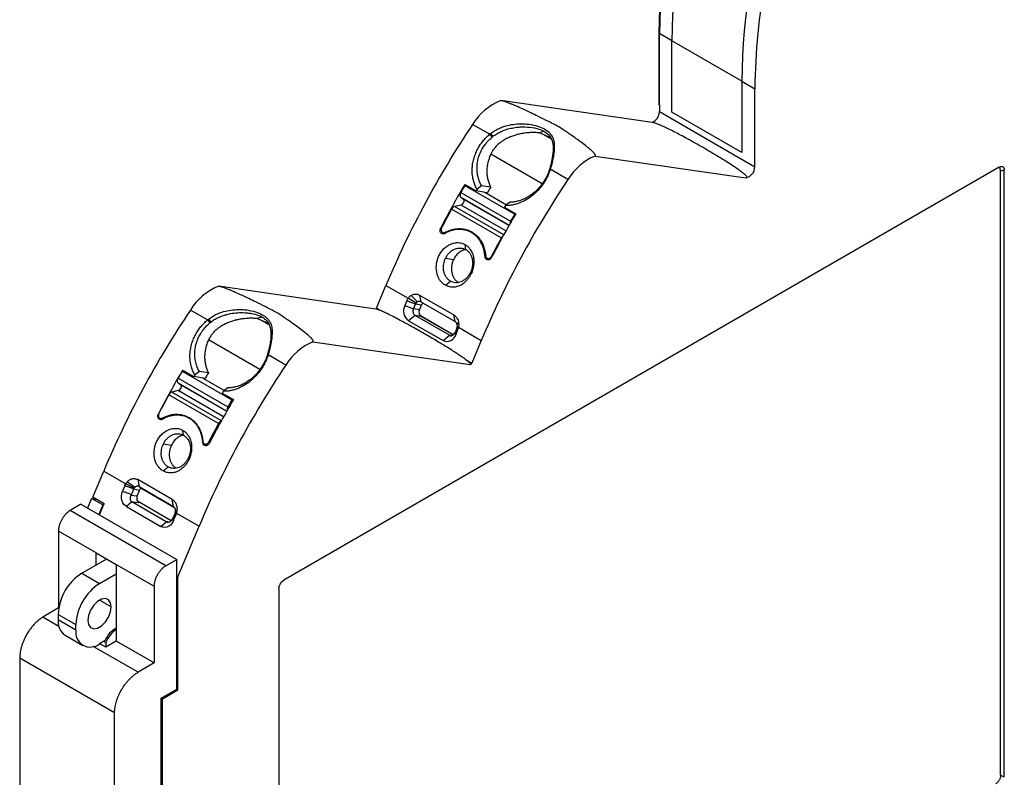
# Model space of a CAD drawing. Header units: millimetres. Extents: x 13 to 546, y 13 to 419.
# Tile 11 of 13: x 434 to 493, y 296 to 342. Entities that reach past the tile are written whole.
import ezdxf

# ---------------------------------------------------------------- set-up
doc = ezdxf.new("R2010")
doc.units = ezdxf.units.MM
doc.header["$LTSCALE"] = 2

msp = doc.modelspace()

# ---------------------------------------------------------------- linework, layer by layer
for p, q in [((472.298, 340.848), (472.263, 340.868)), ((472.263, 340.868), (472.263, 336.618)), ((473.041, 340.419), (472.298, 340.848)), ((472.298, 336.597), (472.298, 340.848)), ((477.213, 338.011), (473.041, 340.419)), ((473.041, 336.169), (473.041, 340.419)), ((477.213, 338.011), (477.99, 337.562)), ((477.213, 338.011), (477.213, 333.76)), ((477.99, 332.906), (477.99, 337.562)), ((471.873, 335.547), (462.827, 336.853)), ((472.298, 336.597), (472.263, 336.618)), ((472.298, 336.597), (472.298, 336.192)), ((472.298, 336.192), (477.99, 332.906)), ((477.213, 333.76), (473.041, 336.169)), ((462.094, 334.886), (461.148, 335.432)), ((462.168, 334.843), (462.094, 334.886)), ((462.226, 334.891), (462.373, 334.72)), ((465.813, 334.632), (465.361, 334.832)), ((465.862, 334.543), (465.361, 334.832)), ((465.302, 331.888), (462.235, 333.658)), ((468.458, 333.545), (477.449, 332.248)), ((492.584, 332.878), (449.891, 308.232)), ((465.726, 332.706), (465.786, 332.754)), ((465.747, 332.772), (465.807, 332.825)), ((466.841, 332.146), (465.786, 332.754)), ((492.886, 332.703), (492.663, 332.644)), ((492.663, 296.597), (492.663, 332.644)), ((492.886, 296.468), (492.886, 332.703)), ((460.684, 331.852), (461.356, 331.464)), ((460.695, 331.787), (463.665, 330.072)), ((460.835, 331.765), (460.695, 331.787)), ((462.03, 331.357), (461.356, 331.464)), ((461.687, 331.768), (461.415, 331.565)), ((460.446, 331.082), (460.609, 330.971)), ((460.446, 331.082), (463.331, 329.416)), ((460.451, 331.367), (463.421, 329.652)), ((460.609, 330.971), (463.324, 329.403)), ((461.888, 331.379), (463.179, 330.635)), ((462.864, 328.662), (459.894, 330.377)), ((460.462, 330.62), (460.077, 330.538)), ((463.01, 328.845), (460.077, 330.538)), ((463.138, 329.075), (460.462, 330.62)), ((463.053, 330.484), (463.724, 330.096)), ((463.385, 330.788), (463.112, 330.585)), ((463.665, 330.072), (463.706, 330.066)), ((460.917, 329.095), (460.592, 329.146)), ((459.395, 328.966), (459.538, 328.943)), ((459.603, 328.971), (459.511, 328.985)), ((460.748, 327.961), (460.705, 328.256)), ((459.537, 327.448), (460.016, 327.372)), ((461.893, 327.531), (461.95, 327.522)), ((462.056, 327.43), (462.217, 327.404)), ((462.313, 327.546), (462.271, 327.553)), ((455.372, 324.415), (445.984, 325.77)), ((455.414, 324.474), (455.978, 325.822)), ((455.978, 325.822), (457.304, 325.056)), ((459.524, 325.833), (459.829, 326.074)), ((457.775, 324.765), (457.304, 325.056)), ((457.853, 324.839), (457.488, 325.23)), ((457.979, 325.247), (460.029, 324.063)), ((457.979, 325.247), (458.063, 324.847)), ((455.414, 324.474), (455.755, 324.277)), ((457.216, 324.898), (457.105, 324.634)), ((457.105, 324.634), (457.627, 324.433)), ((457.737, 324.697), (457.216, 324.898)), ((457.981, 324.368), (457.623, 324.424)), ((457.627, 324.433), (457.737, 324.697)), ((458.095, 324.64), (457.737, 324.697)), ((457.981, 324.368), (458.095, 324.64)), ((458.063, 324.847), (460.114, 323.663)), ((445.325, 323.76), (444.306, 324.349)), ((445.384, 323.808), (445.531, 323.637)), ((457.715, 324.03), (457.334, 323.713)), ((459.766, 322.847), (457.715, 324.03)), ((458.079, 323.973), (457.715, 324.03)), ((459.997, 322.871), (458.041, 324)), ((459.992, 322.868), (458.079, 323.973)), ((460.114, 323.663), (460.029, 324.063)), ((445.325, 323.76), (445.476, 323.592)), ((448.963, 323.552), (448.519, 323.749)), ((449.015, 323.462), (448.519, 323.749)), ((457.334, 323.713), (459.385, 322.529)), ((460.212, 323.268), (460.102, 323.005)), ((460.256, 323.142), (460.212, 323.268)), ((460.309, 323.322), (460.234, 323.345)), ((460.237, 323.463), (460.315, 323.599)), ((460.309, 323.322), (461.67, 322.536)), ((459.385, 322.529), (459.766, 322.847)), ((459.891, 322.827), (459.766, 322.847)), ((460.102, 323.005), (460.146, 322.879)), ((460.146, 322.879), (460.256, 323.142)), ((448.46, 320.805), (445.393, 322.575)), ((451.615, 322.462), (461.009, 321.107)), ((461.67, 322.536), (461.106, 321.188)), ((448.883, 321.623), (448.943, 321.671)), ((448.904, 321.689), (448.965, 321.742)), ((449.998, 321.063), (448.943, 321.671)), ((460.73, 321.406), (461.106, 321.188)), ((443.576, 320.289), (446.546, 318.574)), ((443.82, 320.709), (446.79, 318.994)), ((443.992, 320.682), (443.82, 320.709)), ((443.841, 320.769), (444.513, 320.381)), ((445.188, 320.274), (444.513, 320.381)), ((444.845, 320.684), (444.573, 320.482)), ((445.046, 320.296), (446.336, 319.552)), ((443.571, 320.004), (443.734, 319.893)), ((443.571, 320.004), (446.483, 318.323)), ((443.734, 319.893), (446.475, 318.31)), ((446.542, 319.705), (446.27, 319.502)), ((445.989, 317.584), (443.019, 319.299)), ((443.587, 319.542), (443.202, 319.46)), ((446.162, 317.751), (443.202, 319.46)), ((446.29, 317.982), (443.587, 319.542)), ((446.21, 319.401), (446.882, 319.013)), ((446.79, 318.994), (446.864, 318.983)), ((444.042, 318.017), (443.749, 318.063)), ((442.52, 317.888), (442.695, 317.86)), ((442.76, 317.888), (442.636, 317.908)), ((443.905, 316.878), (443.863, 317.173)), ((442.694, 316.365), (443.173, 316.289)), ((445.181, 316.352), (445.374, 316.321)), ((445.47, 316.463), (445.396, 316.475)), ((442.681, 314.75), (442.986, 314.991)), ((438.485, 313.185), (439.136, 314.739)), ((439.136, 314.739), (440.45, 313.98)), ((440.394, 313.866), (440.261, 313.546)), ((440.92, 313.676), (440.394, 313.866)), ((440.946, 313.723), (440.45, 313.98)), ((440.983, 313.769), (440.533, 314.096)), ((443.217, 313.05), (441.166, 314.234)), ((441.166, 314.234), (441.243, 313.818)), ((441.243, 313.818), (443.294, 312.634)), ((440.758, 313.299), (441.13, 313.266)), ((440.917, 313.668), (440.785, 313.353)), ((440.917, 313.668), (440.92, 313.676)), ((441.265, 313.587), (440.917, 313.668)), ((441.13, 313.266), (441.265, 313.587)), ((441.373, 313.722), (443.356, 312.577)), ((437.764, 312.764), (437.133, 312.392)), ((437.764, 312.764), (443.492, 309.458)), ((438.412, 313.115), (438.168, 312.531)), ((439.084, 312.727), (438.412, 313.115)), ((438.412, 313.115), (438.681, 313.072)), ((439.157, 312.797), (438.485, 313.185)), ((439.084, 312.727), (438.84, 312.143)), ((438.875, 312.123), (439.119, 312.707)), ((439.119, 312.707), (439.084, 312.727)), ((439.157, 312.797), (439.119, 312.707)), ((440.818, 312.907), (440.49, 312.625)), ((442.869, 311.723), (440.818, 312.907)), ((440.818, 312.907), (441.228, 312.87)), ((443.163, 311.783), (441.158, 312.941)), ((443.294, 312.634), (443.217, 313.05)), ((442.85, 309.092), (437.133, 312.392)), ((440.49, 312.625), (442.54, 311.441)), ((443.392, 312.239), (443.26, 311.924)), ((443.309, 311.81), (443.435, 312.111)), ((443.395, 312.247), (443.392, 312.239)), ((443.435, 312.111), (443.395, 312.247)), ((443.411, 312.3), (443.478, 312.232)), ((443.42, 312.363), (443.506, 312.38)), ((443.478, 312.232), (444.828, 311.453)), ((442.54, 311.441), (442.869, 311.723)), ((442.968, 311.714), (442.869, 311.723)), ((443.26, 311.924), (443.309, 311.81)), ((438.683, 309.864), (436.432, 311.164)), ((436.432, 311.164), (436.432, 306.591)), ((443.565, 308.436), (444.828, 311.453)), ((438.683, 309.864), (439.885, 309.17)), ((438.683, 309.138), (438.683, 309.864)), ((437.827, 308.644), (439.312, 309.501)), ((439.885, 309.17), (442.136, 307.871)), ((439.885, 309.17), (439.885, 305.291)), ((442.85, 309.092), (443.492, 309.458)), ((443.492, 301.725), (443.492, 309.458)), ((437.827, 308.644), (438.887, 308.031)), ((438.887, 308.031), (439.885, 308.608)), ((443.565, 308.436), (443.492, 308.478)), ((443.554, 308.386), (443.492, 308.422)), ((443.554, 301.689), (443.554, 308.386)), ((442.136, 307.871), (442.136, 303.298)), ((449.589, 307.709), (449.589, 271.474)), ((439.585, 306.638), (438.892, 307.038)), ((436.432, 306.591), (435.497, 306.022)), ((436.412, 306.194), (437.473, 305.582)), ((436.412, 306.194), (436.412, 305.868)), ((436.432, 306.591), (436.448, 306.581)), ((436.463, 305.464), (435.497, 306.022)), ((437.473, 305.255), (436.412, 305.868)), ((437.473, 305.255), (437.473, 305.582)), ((439.885, 305.291), (439.885, 304.597)), ((436.827, 304.952), (437.887, 304.34)), ((439.216, 304.628), (438.887, 304.439)), ((439.267, 304.228), (438.894, 304.443)), ((439.142, 304.586), (439.267, 304.514)), ((439.885, 304.597), (439.267, 304.228)), ((439.267, 304.514), (439.267, 304.228)), ((442.136, 303.298), (439.885, 304.597)), ((441.184, 302.739), (438.513, 304.281)), ((439.783, 300.311), (434.119, 303.58)), ((434.119, 303.58), (434.119, 268.334)), ((442.136, 303.298), (441.184, 302.739)), ((442.564, 301.199), (443.492, 301.725)), ((442.635, 301.158), (443.554, 301.689)), ((443.554, 301.689), (443.492, 301.725)), ((442.564, 267.286), (442.564, 301.199)), ((442.635, 301.158), (442.564, 301.199)), ((442.635, 267.164), (442.635, 301.158)), ((439.783, 265.065), (439.783, 300.311)), ((492.886, 296.468), (492.663, 296.597))]:
    msp.add_line(p, q)
at = {"flags": 128}
for points in [[(462.168, 334.843), (462.243, 334.759), (462.318, 334.675)], [(460.451, 331.367), (460.43, 331.324), (460.414, 331.281), (460.403, 331.238), (460.4, 331.197), (460.402, 331.16), (460.411, 331.128), (460.426, 331.101), (460.446, 331.082)], [(460.462, 330.62), (460.508, 330.639), (460.553, 330.675), (460.593, 330.724), (460.624, 330.781), (460.642, 330.841), (460.646, 330.896), (460.634, 330.941), (460.609, 330.971)], [(443.576, 320.289), (443.555, 320.247), (443.539, 320.203), (443.528, 320.16), (443.525, 320.119), (443.527, 320.082), (443.536, 320.05), (443.551, 320.023), (443.571, 320.004)], [(443.587, 319.542), (443.633, 319.561), (443.678, 319.597), (443.718, 319.646), (443.749, 319.703), (443.767, 319.763), (443.771, 319.818), (443.759, 319.863), (443.734, 319.893)], [(439.585, 306.638), (439.543, 306.889), (439.422, 307.062), (439.236, 307.135), (439.009, 307.099), (438.766, 306.959), (438.538, 306.732), (438.353, 306.444), (438.231, 306.132), (438.189, 305.832)], [(438.189, 305.832), (438.231, 305.581), (438.353, 305.408), (438.538, 305.336), (438.766, 305.371), (439.009, 305.511), (439.236, 305.738), (439.422, 306.026), (439.543, 306.338), (439.585, 306.638)]]:
    msp.add_lwpolyline(points, dxfattribs=at)
for centre, radius, start, end in [((511.836, 340.327), 39.576, 161.80348, 179.21691), ((511.871, 340.307), 39.576, 161.80348, 179.2169), ((512.613, 339.878), 39.576, 161.80348, 179.2169), ((518.324, 336.93), 40.339, 160.41313, 179.10297), ((516.785, 337.47), 39.576, 161.80348, 179.2169), ((464.139, 333.601), 3.507, 111.9776, 148.52857), ((471.562, 336.215), 0.737, 295.02006, 358.2614), ((508.26, 303.889), 56.696, 146.196, 157.24089), ((469.881, 330.268), 3.573, 113.46789, 148.29492), ((477.342, 332.888), 0.649, 279.54331, 1.65499), ((513.952, 300.603), 56.696, 146.196, 157.24089), ((509.893, 302.941), 57.073, 149.56573, 152.5619), ((509.991, 302.868), 57.153, 149.60239, 150.08918), ((510.57, 302.551), 57.079, 149.44901, 149.56679), ((509.529, 303.152), 55.241, 148.8956, 149.29767), ((509.832, 302.955), 56.971, 151.22814, 152.49303), ((460.175, 330.243), 0.311, 108.34088, 154.52765), ((512.321, 301.54), 57.141, 149.44934, 149.56675), ((512.933, 301.186), 57.073, 149.56572, 152.56191), ((512.961, 301.153), 57.153, 149.60239, 150.08918), ((463.733, 329.465), 0.364, 149.04426, 177.11077), ((512.802, 301.241), 56.971, 151.22814, 152.49303), ((463.191, 328.491), 0.369, 124.32849, 152.32254), ((447.297, 322.518), 3.507, 111.9776, 148.52857), ((457.949, 324.593), 0.794, 144.27248, 157.41618), ((455.262, 324.537), 0.165, 312.08413, 337.54197), ((457.772, 324.311), 0.741, 154.09722, 233.82197), ((458.051, 324.566), 0.34, 144.27253, 157.41609), ((458.383, 324.525), 0.31, 127.41811, 158.17079), ((491.417, 292.806), 56.696, 146.196, 157.24089), ((458.266, 324.229), 0.317, 154.0972, 233.82198), ((459.87, 323.411), 0.37, 337.35187, 349.77671), ((459.459, 323.475), 0.864, 337.35182, 349.77684), ((459.616, 323.029), 0.551, 245.19038, 344.19283), ((453.038, 319.185), 3.573, 113.46789, 148.29492), ((497.109, 289.52), 56.696, 146.196, 157.24089), ((460.997, 321.22), 0.114, 276.29222, 343.67299), ((493.05, 291.858), 57.073, 149.56573, 152.5619), ((493.116, 291.79), 57.153, 149.60239, 150.08918), ((493.728, 291.468), 57.079, 149.44901, 149.56679), ((492.657, 292.086), 55.208, 148.8955, 149.29784), ((492.957, 291.877), 56.971, 151.22814, 152.49303), ((443.3, 319.165), 0.311, 108.34088, 154.52765), ((495.478, 290.457), 57.141, 149.44934, 149.56675), ((496.091, 290.103), 57.073, 149.56572, 152.56191), ((446.804, 318.406), 0.308, 146.79592, 189.79825), ((496.086, 290.075), 57.153, 149.60239, 150.08918), ((495.927, 290.163), 56.971, 151.22814, 152.49303), ((446.279, 317.443), 0.323, 112.37518, 154.04674), ((439.483, 306.055), 3.074, 122.60548, 177.39452), ((440.544, 305.442), 3.074, 122.60548, 177.39452), ((443.687, 308.383), 0.133, 156.40257, 178.74894), ((437.392, 305.759), 0.986, 173.70115, 234.98667), ((438.335, 305.115), 0.873, 170.78596, 309.20329), ((440.552, 304.107), 1.434, 117.7133, 158.70057), ((440.716, 303.996), 1.539, 122.67237, 160.34501)]:
    msp.add_arc(centre, radius, start, end)
for points, knots in [([(466.298, 335.29), (466.067, 335.408), (465.652, 335.622), (465.096, 335.898), (464.607, 336.134), (464.165, 336.341), (463.799, 336.503), (463.544, 336.611), (463.381, 336.676), (463.236, 336.732), (463.109, 336.777), (462.999, 336.812), (462.908, 336.838), (462.852, 336.848), (462.827, 336.853)], [0, 0, 0, 0, 0.207886, 0.373253, 0.496108, 0.640748, 0.7603, 0.811145, 0.856348, 0.895944, 0.929986, 0.95856, 0.981808, 1, 1, 1, 1]), ([(462.226, 334.891), (462.264, 334.92), (462.341, 334.978), (462.464, 335.057), (462.593, 335.13), (462.729, 335.196), (462.872, 335.256), (463.112, 335.342), (463.458, 335.427), (463.863, 335.469), (464.218, 335.469), (464.6, 335.436), (465.026, 335.345), (465.442, 335.172), (465.695, 334.989), (465.856, 334.804), (465.928, 334.669), (465.992, 334.489), (466.033, 334.268), (466.029, 333.97), (466, 333.689), (465.963, 333.463), (465.918, 333.244), (465.868, 333.036), (465.827, 332.894), (465.807, 332.825)], [0, 0, 0, 0, 0.0205534, 0.0414448, 0.0627174, 0.0844124, 0.1065686, 0.1292223, 0.1940533, 0.2590135, 0.3042918, 0.346616, 0.4250999, 0.49513, 0.5590203, 0.5995168, 0.6541958, 0.6664383, 0.735406, 0.8104299, 0.8542473, 0.8973255, 0.9328972, 0.9670665, 1, 1, 1, 1]), ([(462.373, 334.72), (462.408, 334.747), (462.481, 334.802), (462.6, 334.879), (462.73, 334.952), (462.897, 335.033), (463.127, 335.122), (463.427, 335.206), (463.728, 335.257), (464.112, 335.29), (464.571, 335.281), (465.068, 335.183), (465.496, 334.999), (465.739, 334.779), (465.87, 334.543), (465.93, 334.35), (465.959, 334.123), (465.96, 333.878), (465.937, 333.641), (465.909, 333.455), (465.881, 333.3), (465.844, 333.132), (465.799, 332.951), (465.764, 332.83), (465.747, 332.772)], [0, 0, 0, 0, 0.020181, 0.041613, 0.064276, 0.088142, 0.125951, 0.176606, 0.229568, 0.264805, 0.352221, 0.438557, 0.500642, 0.590971, 0.637431, 0.690925, 0.736114, 0.798846, 0.853073, 0.881137, 0.906074, 0.939589, 0.970919, 1, 1, 1, 1]), ([(465.441, 335.005), (465.419, 335.005), (465.317, 335.005), (465.217, 334.96), (465.138, 334.924)], [0, 0, 0, 0, 0.205554, 1, 1, 1, 1]), ([(468.458, 333.545), (468.463, 333.548), (468.475, 333.554), (468.483, 333.567), (468.485, 333.583), (468.481, 333.602), (468.471, 333.626), (468.455, 333.652), (468.433, 333.683), (468.404, 333.717), (468.37, 333.754), (468.329, 333.796), (468.283, 333.84), (468.17, 333.943), (467.957, 334.119), (467.656, 334.349), (467.321, 334.592), (467.011, 334.81), (466.664, 335.047), (466.435, 335.199), (466.298, 335.29)], [0, 0, 0, 0, 0.00625, 0.013349, 0.021791, 0.031873, 0.04377, 0.05759, 0.0734, 0.091244, 0.111154, 0.133152, 0.157255, 0.183476, 0.300631, 0.450806, 0.575599, 0.72247, 0.834214, 1, 1, 1, 1]), ([(477.449, 332.248), (477.462, 332.247), (477.487, 332.244), (477.522, 332.252), (477.535, 332.276), (477.519, 332.316), (477.471, 332.372), (477.389, 332.449), (477.271, 332.545), (477.094, 332.678), (476.849, 332.849), (476.527, 333.062), (476.145, 333.304), (475.563, 333.662), (474.797, 334.113), (474.036, 334.538), (473.463, 334.845), (473.09, 335.037), (472.757, 335.202), (472.491, 335.326), (472.292, 335.412), (472.162, 335.463), (472.064, 335.498), (471.991, 335.521), (471.929, 335.537), (471.891, 335.544), (471.873, 335.547)], [0, 0, 0, 0, 0.007502, 0.014442, 0.021499, 0.029906, 0.043394, 0.062256, 0.086692, 0.116789, 0.165907, 0.224399, 0.292297, 0.369619, 0.530838, 0.688972, 0.756686, 0.817456, 0.87296, 0.91831, 0.943602, 0.964148, 0.975869, 0.985683, 0.993674, 1, 1, 1, 1]), ([(461.415, 331.565), (461.395, 331.601), (461.356, 331.672), (461.304, 331.783), (461.259, 331.899), (461.193, 332.097), (461.131, 332.388), (461.116, 332.745), (461.149, 333.072), (461.212, 333.367), (461.309, 333.66), (461.436, 333.937), (461.587, 334.194), (461.757, 334.428), (461.95, 334.648), (462.095, 334.778), (462.168, 334.843)], [0, 0, 0, 0, 0.037298, 0.07454, 0.111828, 0.149267, 0.260421, 0.370437, 0.450693, 0.531423, 0.614221, 0.69697, 0.77253, 0.847587, 0.923097, 1, 1, 1, 1]), ([(461.687, 331.768), (461.666, 331.807), (461.623, 331.886), (461.567, 332.013), (461.519, 332.145), (461.479, 332.283), (461.448, 332.426), (461.426, 332.572), (461.414, 332.721), (461.413, 332.872), (461.421, 333.024), (461.44, 333.175), (461.47, 333.324), (461.531, 333.555), (461.665, 333.887), (461.867, 334.202), (462.094, 334.471), (462.229, 334.594), (462.318, 334.675)], [0, 0, 0, 0, 0.046011, 0.09259, 0.13962, 0.186978, 0.234541, 0.282188, 0.329805, 0.377282, 0.424522, 0.471435, 0.517943, 0.56398, 0.688513, 0.837856, 0.893676, 1, 1, 1, 1]), ([(465.138, 334.924), (465.108, 334.927), (465.049, 334.934), (464.949, 334.941), (464.841, 334.945), (464.722, 334.945), (464.593, 334.941), (464.442, 334.93), (464.257, 334.91), (464.044, 334.876), (463.82, 334.825), (463.591, 334.758), (463.356, 334.67), (463.138, 334.564), (462.952, 334.454), (462.782, 334.334), (462.617, 334.192), (462.463, 334.024), (462.333, 333.848), (462.268, 333.721), (462.235, 333.658)], [0, 0, 0, 0, 0.035207, 0.072012, 0.11049, 0.150705, 0.192712, 0.236562, 0.293848, 0.364473, 0.4297, 0.494933, 0.570301, 0.643821, 0.699969, 0.752489, 0.818384, 0.881299, 0.941673, 1, 1, 1, 1]), ([(462.235, 333.658), (462.217, 333.617), (462.179, 333.534), (462.132, 333.408), (462.091, 333.28), (462.047, 333.108), (462.009, 332.892), (461.995, 332.634), (462.011, 332.38), (462.056, 332.137), (462.126, 331.903), (462.195, 331.761), (462.229, 331.69)], [0, 0, 0, 0, 0.0625327, 0.1248027, 0.1870399, 0.2494744, 0.3741823, 0.4993673, 0.6240247, 0.7496008, 0.8742878, 1, 1, 1, 1]), ([(465.786, 332.754), (465.772, 332.71), (465.743, 332.621), (465.691, 332.489), (465.634, 332.359), (465.571, 332.231), (465.501, 332.105), (465.369, 331.888), (465.151, 331.593), (464.818, 331.257), (464.448, 330.978), (464.108, 330.799), (463.817, 330.692), (463.582, 330.629), (463.346, 330.591), (463.19, 330.587), (463.112, 330.585)], [0, 0, 0, 0, 0.038051, 0.075847, 0.113506, 0.151145, 0.188884, 0.226839, 0.350646, 0.473885, 0.596656, 0.718324, 0.788959, 0.85897, 0.929077, 1, 1, 1, 1]), ([(465.726, 332.706), (465.709, 332.657), (465.675, 332.559), (465.614, 332.413), (465.531, 332.243), (465.422, 332.054), (465.234, 331.779), (464.963, 331.472), (464.642, 331.213), (464.359, 331.043), (464.119, 330.932), (463.873, 330.852), (463.627, 330.801), (463.465, 330.793), (463.385, 330.788)], [0, 0, 0, 0, 0.0478588, 0.0957359, 0.1435667, 0.21855, 0.2901816, 0.4395134, 0.578723, 0.6622357, 0.7468101, 0.8317911, 0.9164434, 1, 1, 1, 1]), ([(492.663, 332.644), (492.659, 332.688), (492.654, 332.755), (492.617, 332.816), (492.585, 332.847), (492.558, 332.854), (492.548, 332.857)], [0, 0, 0, 0, 0.4296958, 0.6488651, 0.8591799, 1, 1, 1, 1]), ([(492.584, 332.878), (492.601, 332.887), (492.635, 332.905), (492.683, 332.92), (492.728, 332.926), (492.768, 332.921), (492.82, 332.901), (492.874, 332.838), (492.882, 332.749), (492.886, 332.703)], [0, 0, 0, 0, 0.108832, 0.212566, 0.311967, 0.407906, 0.501351, 0.738522, 1, 1, 1, 1]), ([(459.486, 328.921), (459.472, 328.913), (459.444, 328.899), (459.4, 328.891), (459.35, 328.893), (459.296, 328.912), (459.248, 328.956), (459.215, 329.017), (459.203, 329.09), (459.209, 329.168), (459.23, 329.216), (459.24, 329.24)], [0, 0, 0, 0, 0.084316, 0.166484, 0.250271, 0.374676, 0.49914, 0.623462, 0.748556, 0.87431, 1, 1, 1, 1]), ([(459.301, 329.268), (459.295, 329.254), (459.283, 329.228), (459.272, 329.186), (459.269, 329.144), (459.275, 329.09), (459.297, 329.026), (459.335, 328.996), (459.354, 328.982)], [0, 0, 0, 0, 0.128039, 0.250995, 0.373816, 0.501464, 0.750179, 1, 1, 1, 1]), ([(461.893, 327.531), (461.889, 327.575), (461.882, 327.664), (461.861, 327.794), (461.834, 327.92), (461.799, 328.042), (461.757, 328.16), (461.708, 328.275), (461.638, 328.413), (461.538, 328.569), (461.358, 328.78), (461.091, 328.991), (460.779, 329.114), (460.511, 329.162), (460.302, 329.168), (460.093, 329.147), (459.887, 329.099), (459.683, 329.026), (459.552, 328.956), (459.486, 328.921)], [0, 0, 0, 0, 0.035832, 0.071317, 0.106606, 0.141847, 0.177192, 0.212791, 0.248792, 0.312216, 0.376266, 0.500044, 0.623822, 0.687855, 0.751297, 0.814, 0.875816, 0.937547, 1, 1, 1, 1]), ([(459.511, 328.985), (459.546, 329.004), (459.615, 329.04), (459.721, 329.086), (459.828, 329.125), (459.937, 329.157), (460.057, 329.185), (460.188, 329.205), (460.352, 329.217), (460.538, 329.209), (460.804, 329.159), (461.116, 329.035), (461.383, 328.825), (461.564, 328.616), (461.669, 328.456), (461.747, 328.305), (461.822, 328.126), (461.895, 327.89), (461.92, 327.688), (461.932, 327.588)], [0, 0, 0, 0, 0.032845, 0.065573, 0.098299, 0.131133, 0.164189, 0.206708, 0.248891, 0.312253, 0.376338, 0.500061, 0.623785, 0.687851, 0.751231, 0.793402, 0.835933, 0.918126, 1, 1, 1, 1]), ([(459.354, 328.982), (459.366, 328.976), (459.39, 328.965), (459.43, 328.961), (459.471, 328.967), (459.498, 328.979), (459.511, 328.985)], [0, 0, 0, 0, 0.24979, 0.498423, 0.748905, 1, 1, 1, 1]), ([(459.524, 325.833), (459.501, 325.847), (459.454, 325.875), (459.389, 325.927), (459.327, 325.984), (459.246, 326.071), (459.156, 326.198), (459.029, 326.463), (458.95, 326.881), (459.026, 327.34), (459.176, 327.674), (459.328, 327.902), (459.517, 328.098), (459.748, 328.257), (459.965, 328.34), (460.149, 328.373), (460.291, 328.379), (460.433, 328.362), (460.575, 328.323), (460.662, 328.278), (460.705, 328.256)], [0, 0, 0, 0, 0.023516, 0.047025, 0.070656, 0.094536, 0.145846, 0.197005, 0.323896, 0.453441, 0.518167, 0.582414, 0.649897, 0.717835, 0.795868, 0.83454, 0.872779, 0.915439, 0.95759, 1, 1, 1, 1]), ([(460.705, 328.256), (460.73, 328.241), (460.779, 328.211), (460.846, 328.157), (460.91, 328.098), (460.968, 328.031), (461.028, 327.95), (461.086, 327.85), (461.14, 327.729), (461.183, 327.598), (461.22, 327.412), (461.234, 327.17), (461.185, 326.813), (461.067, 326.496), (460.908, 326.246), (460.771, 326.079), (460.605, 325.93), (460.399, 325.805), (460.209, 325.739), (460.046, 325.714), (459.918, 325.711), (459.786, 325.729), (459.649, 325.767), (459.565, 325.811), (459.524, 325.833)], [0, 0, 0, 0, 0.024869, 0.049485, 0.073998, 0.098562, 0.123328, 0.157401, 0.192418, 0.228527, 0.263867, 0.335317, 0.405499, 0.519197, 0.569056, 0.618178, 0.677025, 0.736239, 0.807629, 0.84241, 0.876211, 0.918161, 0.959195, 1, 1, 1, 1]), ([(459.537, 327.448), (459.552, 327.478), (459.584, 327.539), (459.639, 327.624), (459.701, 327.704), (459.791, 327.8), (459.916, 327.904), (460.084, 327.996), (460.263, 328.05), (460.44, 328.059), (460.605, 328.032), (460.701, 327.984), (460.748, 327.961)], [0, 0, 0, 0, 0.062503, 0.125018, 0.187545, 0.250086, 0.373812, 0.499914, 0.633874, 0.761843, 0.883867, 1, 1, 1, 1]), ([(460.748, 327.961), (460.769, 327.948), (460.814, 327.92), (460.875, 327.869), (460.934, 327.809), (460.987, 327.74), (461.035, 327.663), (461.077, 327.577), (461.11, 327.483), (461.14, 327.362), (461.16, 327.196), (461.15, 326.992), (461.103, 326.781), (461.026, 326.587), (460.92, 326.407), (460.788, 326.251), (460.639, 326.127), (460.476, 326.038), (460.308, 325.987), (460.139, 325.976), (459.976, 326.002), (459.878, 326.05), (459.829, 326.074)], [0, 0, 0, 0, 0.028564, 0.057901, 0.088016, 0.118913, 0.150593, 0.183061, 0.216319, 0.25037, 0.304378, 0.375256, 0.437688, 0.500124, 0.564417, 0.628174, 0.691404, 0.754118, 0.816324, 0.878033, 0.939255, 1, 1, 1, 1]), ([(460.753, 327.956), (460.717, 327.953), (460.597, 327.942), (460.395, 327.831), (460.171, 327.639), (460.067, 327.46), (460.016, 327.372)], [0, 0, 0, 0, 0.120496, 0.409119, 0.70771, 1, 1, 1, 1]), ([(459.829, 326.074), (459.805, 326.089), (459.757, 326.119), (459.691, 326.175), (459.63, 326.239), (459.576, 326.31), (459.529, 326.388), (459.489, 326.472), (459.457, 326.561), (459.429, 326.667), (459.41, 326.795), (459.406, 326.946), (459.424, 327.109), (459.464, 327.281), (459.512, 327.391), (459.537, 327.448)], [0, 0, 0, 0, 0.0628859, 0.1256591, 0.1883222, 0.2508779, 0.313329, 0.3756782, 0.4379282, 0.5000818, 0.587911, 0.6818118, 0.7817906, 0.8878521, 1, 1, 1, 1]), ([(460.016, 327.372), (460.001, 327.34), (459.973, 327.278), (459.939, 327.18), (459.914, 327.08), (459.89, 326.945), (459.882, 326.775), (459.907, 326.577), (459.964, 326.393), (460.052, 326.231), (460.166, 326.093), (460.26, 326.03), (460.307, 325.998)], [0, 0, 0, 0, 0.062892, 0.125162, 0.187412, 0.250248, 0.375241, 0.500217, 0.625135, 0.750084, 0.87495, 1, 1, 1, 1]), ([(462.281, 327.485), (462.272, 327.47), (462.255, 327.44), (462.22, 327.402), (462.174, 327.367), (462.117, 327.342), (462.051, 327.338), (461.989, 327.357), (461.94, 327.399), (461.904, 327.458), (461.897, 327.507), (461.893, 327.531)], [0, 0, 0, 0, 0.084567, 0.167338, 0.252006, 0.377022, 0.501422, 0.62578, 0.750294, 0.874794, 1, 1, 1, 1]), ([(462.015, 327.445), (462.004, 327.453), (461.983, 327.467), (461.958, 327.5), (461.94, 327.541), (461.935, 327.572), (461.932, 327.588)], [0, 0, 0, 0, 0.237884, 0.483725, 0.737707, 1, 1, 1, 1]), ([(462.015, 327.445), (462.025, 327.44), (462.047, 327.43), (462.082, 327.425), (462.118, 327.428), (462.166, 327.443), (462.225, 327.48), (462.256, 327.529), (462.271, 327.553)], [0, 0, 0, 0, 0.1281449, 0.2509637, 0.3735288, 0.5009432, 0.7501507, 1, 1, 1, 1]), ([(449.455, 324.207), (449.224, 324.325), (448.809, 324.539), (448.253, 324.815), (447.764, 325.051), (447.322, 325.258), (446.956, 325.42), (446.701, 325.528), (446.538, 325.593), (446.394, 325.649), (446.266, 325.694), (446.157, 325.729), (446.065, 325.755), (446.009, 325.765), (445.984, 325.77)], [0, 0, 0, 0, 0.207887, 0.373255, 0.49611, 0.64075, 0.760301, 0.811146, 0.856348, 0.895944, 0.929987, 0.95856, 0.981808, 1, 1, 1, 1]), ([(457.304, 325.056), (457.318, 325.074), (457.344, 325.109), (457.389, 325.155), (457.437, 325.197), (457.471, 325.219), (457.488, 325.23)], [0, 0, 0, 0, 0.251271, 0.500001, 0.748731, 1, 1, 1, 1]), ([(457.488, 325.23), (457.508, 325.242), (457.548, 325.265), (457.609, 325.288), (457.672, 325.304), (457.757, 325.311), (457.863, 325.302), (457.94, 325.265), (457.979, 325.247)], [0, 0, 0, 0, 0.126681, 0.250934, 0.374382, 0.498684, 0.750238, 1, 1, 1, 1]), ([(455.755, 324.277), (455.712, 324.296), (455.634, 324.33), (455.527, 324.372), (455.444, 324.4), (455.393, 324.411), (455.372, 324.415)], [0, 0, 0, 0, 0.35897, 0.644827, 0.858076, 1, 1, 1, 1]), ([(457.623, 324.424), (457.617, 324.408), (457.604, 324.377), (457.594, 324.329), (457.591, 324.283), (457.592, 324.241), (457.598, 324.203), (457.613, 324.148), (457.648, 324.08), (457.693, 324.046), (457.715, 324.03)], [0, 0, 0, 0, 0.110811, 0.215082, 0.31268, 0.403483, 0.487383, 0.564285, 0.792163, 1, 1, 1, 1]), ([(445.384, 323.808), (445.422, 323.837), (445.498, 323.895), (445.621, 323.974), (445.75, 324.047), (445.886, 324.113), (446.029, 324.173), (446.269, 324.259), (446.615, 324.344), (447.021, 324.386), (447.375, 324.386), (447.757, 324.353), (448.184, 324.262), (448.6, 324.089), (448.853, 323.906), (449.013, 323.721), (449.085, 323.586), (449.149, 323.406), (449.19, 323.185), (449.186, 322.887), (449.157, 322.606), (449.121, 322.38), (449.075, 322.161), (449.025, 321.953), (448.985, 321.811), (448.965, 321.742)], [0, 0, 0, 0, 0.0205534, 0.0414448, 0.0627174, 0.0844124, 0.1065686, 0.1292223, 0.1940533, 0.2590135, 0.3042918, 0.346616, 0.4250999, 0.49513, 0.5590203, 0.5995168, 0.6541958, 0.6664383, 0.735406, 0.8104299, 0.8542473, 0.8973255, 0.9328972, 0.9670665, 1, 1, 1, 1]), ([(448.295, 323.841), (448.266, 323.844), (448.206, 323.851), (448.107, 323.858), (447.998, 323.862), (447.879, 323.862), (447.751, 323.858), (447.6, 323.847), (447.414, 323.827), (447.201, 323.793), (446.978, 323.742), (446.749, 323.675), (446.514, 323.587), (446.296, 323.481), (446.109, 323.371), (445.939, 323.251), (445.774, 323.109), (445.621, 322.941), (445.491, 322.765), (445.425, 322.638), (445.393, 322.575)], [0, 0, 0, 0, 0.035206, 0.07201, 0.110487, 0.1507, 0.192706, 0.236554, 0.293834, 0.364448, 0.429665, 0.494888, 0.570236, 0.643743, 0.699894, 0.752415, 0.818332, 0.881267, 0.941657, 1, 1, 1, 1]), ([(445.531, 323.637), (445.562, 323.661), (445.628, 323.712), (445.736, 323.783), (445.856, 323.852), (445.988, 323.918), (446.131, 323.98), (446.28, 324.034), (446.469, 324.091), (446.748, 324.155), (447.125, 324.201), (447.486, 324.203), (447.768, 324.179), (448.048, 324.136), (448.367, 324.048), (448.687, 323.884), (448.908, 323.677), (449.041, 323.439), (449.105, 323.183), (449.121, 322.91), (449.106, 322.661), (449.08, 322.453), (449.05, 322.278), (449.012, 322.092), (448.962, 321.889), (448.923, 321.754), (448.904, 321.689)], [0, 0, 0, 0, 0.018185, 0.037791, 0.058799, 0.081178, 0.104887, 0.129871, 0.152871, 0.195024, 0.259877, 0.325313, 0.359477, 0.390546, 0.457568, 0.518496, 0.581739, 0.645637, 0.709377, 0.771425, 0.833312, 0.866696, 0.894122, 0.932325, 0.967653, 1, 1, 1, 1]), ([(448.585, 323.922), (448.568, 323.922), (448.47, 323.921), (448.374, 323.877), (448.295, 323.841)], [0, 0, 0, 0, 0.170137, 1, 1, 1, 1]), ([(451.615, 322.462), (451.62, 322.465), (451.632, 322.471), (451.64, 322.484), (451.642, 322.5), (451.638, 322.519), (451.628, 322.543), (451.612, 322.569), (451.59, 322.6), (451.562, 322.634), (451.527, 322.671), (451.487, 322.713), (451.44, 322.757), (451.328, 322.86), (451.115, 323.036), (450.813, 323.266), (450.478, 323.509), (450.169, 323.726), (449.821, 323.964), (449.592, 324.116), (449.455, 324.207)], [0, 0, 0, 0, 0.00625, 0.013349, 0.021791, 0.031873, 0.04377, 0.05759, 0.073399, 0.091243, 0.111153, 0.133151, 0.157254, 0.183474, 0.300629, 0.450804, 0.575597, 0.722469, 0.834214, 1, 1, 1, 1]), ([(460.73, 321.406), (460.663, 321.453), (460.519, 321.555), (460.281, 321.714), (460.008, 321.891), (459.586, 322.157), (459.007, 322.509), (458.282, 322.935), (457.552, 323.35), (456.928, 323.69), (456.434, 323.949), (456.075, 324.13), (455.855, 324.232), (455.755, 324.277)], [0, 0, 0, 0, 0.042079, 0.091274, 0.147597, 0.211055, 0.350263, 0.500001, 0.649658, 0.788946, 0.871951, 0.942295, 1, 1, 1, 1]), ([(460.029, 324.063), (460.048, 324.052), (460.084, 324.029), (460.134, 323.984), (460.179, 323.933), (460.232, 323.857), (460.286, 323.748), (460.305, 323.649), (460.315, 323.599)], [0, 0, 0, 0, 0.125604, 0.250107, 0.375088, 0.502106, 0.749402, 1, 1, 1, 1]), ([(444.573, 320.482), (444.553, 320.517), (444.513, 320.588), (444.462, 320.7), (444.416, 320.816), (444.35, 321.014), (444.288, 321.305), (444.274, 321.662), (444.306, 321.989), (444.369, 322.284), (444.466, 322.577), (444.594, 322.854), (444.744, 323.111), (444.915, 323.345), (445.108, 323.565), (445.252, 323.695), (445.325, 323.76)], [0, 0, 0, 0, 0.037299, 0.074541, 0.111831, 0.14927, 0.260429, 0.370449, 0.450709, 0.531442, 0.614243, 0.696995, 0.772519, 0.84756, 0.923075, 1, 1, 1, 1]), ([(444.845, 320.684), (444.822, 320.727), (444.776, 320.812), (444.717, 320.948), (444.667, 321.09), (444.626, 321.239), (444.596, 321.392), (444.577, 321.549), (444.569, 321.709), (444.573, 321.87), (444.589, 322.03), (444.628, 322.263), (444.723, 322.581), (444.878, 322.891), (445.05, 323.144), (445.226, 323.363), (445.385, 323.509), (445.476, 323.592)], [0, 0, 0, 0, 0.049287, 0.099165, 0.149483, 0.200087, 0.250824, 0.301547, 0.352114, 0.402399, 0.452285, 0.501673, 0.619699, 0.751698, 0.808499, 0.891431, 1, 1, 1, 1]), ([(460.315, 323.599), (460.318, 323.576), (460.323, 323.53), (460.324, 323.461), (460.32, 323.391), (460.313, 323.345), (460.309, 323.322)], [0, 0, 0, 0, 0.251269, 0.499999, 0.748729, 1, 1, 1, 1]), ([(459.766, 322.847), (459.777, 322.841), (459.801, 322.829), (459.841, 322.82), (459.884, 322.82), (459.944, 322.833), (460.029, 322.879), (460.073, 322.954), (460.098, 322.996)], [0, 0, 0, 0, 0.10193, 0.2090613, 0.3212839, 0.4384726, 0.6892597, 1, 1, 1, 1]), ([(445.393, 322.575), (445.374, 322.534), (445.336, 322.451), (445.289, 322.325), (445.248, 322.197), (445.204, 322.025), (445.167, 321.809), (445.153, 321.551), (445.168, 321.297), (445.213, 321.054), (445.284, 320.82), (445.352, 320.678), (445.387, 320.607)], [0, 0, 0, 0, 0.062536, 0.124809, 0.187049, 0.249487, 0.374193, 0.499377, 0.623979, 0.749499, 0.874238, 1, 1, 1, 1]), ([(448.943, 321.671), (448.929, 321.627), (448.9, 321.538), (448.849, 321.406), (448.792, 321.276), (448.728, 321.148), (448.659, 321.022), (448.527, 320.805), (448.309, 320.51), (447.975, 320.174), (447.606, 319.895), (447.265, 319.716), (446.975, 319.609), (446.739, 319.546), (446.503, 319.508), (446.348, 319.504), (446.27, 319.502)], [0, 0, 0, 0, 0.038051, 0.075847, 0.113506, 0.151145, 0.188884, 0.226839, 0.350646, 0.473885, 0.596656, 0.718324, 0.788959, 0.85897, 0.929077, 1, 1, 1, 1]), ([(448.883, 321.623), (448.866, 321.574), (448.833, 321.475), (448.771, 321.33), (448.688, 321.159), (448.579, 320.97), (448.39, 320.694), (448.118, 320.386), (447.796, 320.128), (447.513, 319.959), (447.274, 319.849), (447.029, 319.769), (446.784, 319.718), (446.623, 319.71), (446.542, 319.705)], [0, 0, 0, 0, 0.0479789, 0.0959769, 0.143929, 0.2190805, 0.2909419, 0.4405127, 0.5802302, 0.663329, 0.7475445, 0.8322235, 0.9166314, 1, 1, 1, 1]), ([(461.009, 321.107), (461.013, 321.107), (461.019, 321.106), (461.031, 321.109), (461.042, 321.12), (461.033, 321.146), (461.003, 321.185), (460.943, 321.241), (460.849, 321.318), (460.773, 321.374), (460.73, 321.406)], [0, 0, 0, 0, 0.03029, 0.048574, 0.091877, 0.154261, 0.249574, 0.423026, 0.672948, 1, 1, 1, 1]), ([(442.643, 317.837), (442.629, 317.83), (442.601, 317.816), (442.557, 317.808), (442.507, 317.81), (442.453, 317.829), (442.405, 317.873), (442.372, 317.934), (442.36, 318.007), (442.366, 318.085), (442.387, 318.133), (442.397, 318.157)], [0, 0, 0, 0, 0.084316, 0.166484, 0.250271, 0.374676, 0.49914, 0.623462, 0.748556, 0.87431, 1, 1, 1, 1]), ([(442.426, 318.19), (442.42, 318.176), (442.408, 318.15), (442.397, 318.108), (442.394, 318.066), (442.4, 318.012), (442.422, 317.948), (442.46, 317.918), (442.479, 317.904)], [0, 0, 0, 0, 0.128039, 0.250995, 0.373816, 0.501464, 0.750179, 1, 1, 1, 1]), ([(442.636, 317.908), (442.671, 317.926), (442.74, 317.962), (442.846, 318.008), (442.953, 318.047), (443.062, 318.079), (443.182, 318.107), (443.313, 318.127), (443.477, 318.139), (443.662, 318.131), (443.929, 318.081), (444.241, 317.957), (444.508, 317.748), (444.689, 317.538), (444.794, 317.378), (444.871, 317.228), (444.947, 317.048), (445.02, 316.812), (445.045, 316.611), (445.057, 316.51)], [0, 0, 0, 0, 0.032845, 0.065573, 0.098299, 0.131133, 0.164189, 0.206708, 0.248891, 0.312253, 0.376338, 0.500061, 0.623785, 0.687851, 0.751231, 0.793402, 0.835933, 0.918126, 1, 1, 1, 1]), ([(445.051, 316.448), (445.047, 316.492), (445.039, 316.581), (445.019, 316.711), (444.991, 316.837), (444.957, 316.959), (444.915, 317.077), (444.866, 317.192), (444.795, 317.33), (444.696, 317.486), (444.515, 317.697), (444.249, 317.907), (443.936, 318.031), (443.668, 318.079), (443.46, 318.085), (443.251, 318.064), (443.044, 318.016), (442.84, 317.943), (442.709, 317.873), (442.643, 317.837)], [0, 0, 0, 0, 0.035834, 0.071322, 0.106612, 0.141854, 0.1772, 0.212801, 0.248802, 0.312214, 0.376262, 0.50003, 0.623811, 0.687846, 0.75129, 0.813995, 0.875812, 0.937545, 1, 1, 1, 1]), ([(442.479, 317.904), (442.491, 317.898), (442.515, 317.887), (442.555, 317.883), (442.596, 317.889), (442.623, 317.901), (442.636, 317.908)], [0, 0, 0, 0, 0.24979, 0.498423, 0.748905, 1, 1, 1, 1]), ([(442.681, 314.75), (442.658, 314.764), (442.612, 314.792), (442.546, 314.843), (442.484, 314.9), (442.404, 314.988), (442.313, 315.115), (442.186, 315.38), (442.107, 315.798), (442.183, 316.257), (442.333, 316.59), (442.485, 316.819), (442.674, 317.015), (442.905, 317.174), (443.122, 317.257), (443.307, 317.29), (443.448, 317.296), (443.591, 317.279), (443.733, 317.24), (443.819, 317.195), (443.863, 317.173)], [0, 0, 0, 0, 0.023506, 0.047005, 0.070626, 0.094497, 0.145784, 0.196916, 0.323774, 0.453311, 0.51804, 0.582301, 0.649785, 0.717732, 0.79579, 0.83448, 0.872732, 0.915409, 0.957575, 1, 1, 1, 1]), ([(443.863, 317.173), (443.887, 317.158), (443.936, 317.128), (444.004, 317.074), (444.067, 317.014), (444.125, 316.948), (444.185, 316.867), (444.244, 316.767), (444.298, 316.645), (444.34, 316.514), (444.378, 316.329), (444.391, 316.086), (444.342, 315.73), (444.224, 315.413), (444.065, 315.162), (443.928, 314.996), (443.763, 314.847), (443.557, 314.722), (443.366, 314.656), (443.203, 314.631), (443.076, 314.628), (442.943, 314.646), (442.806, 314.684), (442.723, 314.728), (442.681, 314.75)], [0, 0, 0, 0, 0.024895, 0.049536, 0.074072, 0.098657, 0.123445, 0.157547, 0.192594, 0.228699, 0.264043, 0.335461, 0.405615, 0.519245, 0.569087, 0.618194, 0.677029, 0.736234, 0.807618, 0.842399, 0.876199, 0.918153, 0.959191, 1, 1, 1, 1]), ([(442.694, 316.365), (442.71, 316.395), (442.741, 316.456), (442.797, 316.541), (442.859, 316.621), (442.948, 316.717), (443.073, 316.821), (443.242, 316.913), (443.42, 316.967), (443.598, 316.976), (443.762, 316.949), (443.858, 316.901), (443.905, 316.878)], [0, 0, 0, 0, 0.062502, 0.125017, 0.187545, 0.250086, 0.373812, 0.499913, 0.633883, 0.761855, 0.883876, 1, 1, 1, 1]), ([(443.905, 316.878), (443.927, 316.865), (443.971, 316.837), (444.033, 316.786), (444.091, 316.726), (444.145, 316.657), (444.193, 316.58), (444.234, 316.494), (444.268, 316.4), (444.298, 316.279), (444.317, 316.113), (444.307, 315.909), (444.26, 315.698), (444.183, 315.504), (444.077, 315.324), (443.946, 315.168), (443.796, 315.044), (443.634, 314.955), (443.465, 314.904), (443.297, 314.893), (443.134, 314.919), (443.035, 314.967), (442.986, 314.991)], [0, 0, 0, 0, 0.028561, 0.057897, 0.088011, 0.118907, 0.150587, 0.183056, 0.216316, 0.25037, 0.304376, 0.375256, 0.437688, 0.500124, 0.564415, 0.62817, 0.691399, 0.754113, 0.816319, 0.878029, 0.939253, 1, 1, 1, 1]), ([(443.91, 316.873), (443.875, 316.87), (443.754, 316.859), (443.552, 316.748), (443.328, 316.556), (443.225, 316.377), (443.173, 316.289)], [0, 0, 0, 0, 0.120496, 0.409119, 0.70771, 1, 1, 1, 1]), ([(442.986, 314.991), (442.962, 315.006), (442.914, 315.036), (442.848, 315.092), (442.788, 315.156), (442.734, 315.227), (442.687, 315.305), (442.647, 315.389), (442.614, 315.478), (442.586, 315.584), (442.567, 315.712), (442.564, 315.863), (442.581, 316.026), (442.621, 316.198), (442.669, 316.308), (442.694, 316.365)], [0, 0, 0, 0, 0.062887, 0.12566, 0.188324, 0.250879, 0.31333, 0.375679, 0.437929, 0.500082, 0.587913, 0.681815, 0.781794, 0.887854, 1, 1, 1, 1]), ([(443.173, 316.289), (443.159, 316.257), (443.13, 316.195), (443.097, 316.097), (443.071, 315.997), (443.048, 315.862), (443.039, 315.692), (443.064, 315.494), (443.121, 315.309), (443.21, 315.147), (443.324, 315.01), (443.418, 314.946), (443.465, 314.915)], [0, 0, 0, 0, 0.062892, 0.125162, 0.187412, 0.250248, 0.375241, 0.500217, 0.625135, 0.750084, 0.87495, 1, 1, 1, 1]), ([(445.438, 316.402), (445.429, 316.387), (445.412, 316.357), (445.377, 316.319), (445.332, 316.284), (445.274, 316.259), (445.208, 316.255), (445.147, 316.274), (445.097, 316.316), (445.061, 316.375), (445.054, 316.423), (445.051, 316.448)], [0, 0, 0, 0, 0.084567, 0.167338, 0.252006, 0.377022, 0.501422, 0.62578, 0.750294, 0.874794, 1, 1, 1, 1]), ([(445.139, 316.368), (445.129, 316.375), (445.108, 316.39), (445.083, 316.423), (445.064, 316.463), (445.06, 316.494), (445.057, 316.51)], [0, 0, 0, 0, 0.237884, 0.483725, 0.737707, 1, 1, 1, 1]), ([(445.139, 316.368), (445.15, 316.362), (445.172, 316.352), (445.207, 316.347), (445.243, 316.35), (445.291, 316.365), (445.35, 316.402), (445.381, 316.451), (445.396, 316.475)], [0, 0, 0, 0, 0.128145, 0.250964, 0.373529, 0.500943, 0.750151, 1, 1, 1, 1]), ([(440.394, 313.866), (440.397, 313.872), (440.4, 313.878), (440.402, 313.885), (440.416, 313.918), (440.432, 313.95), (440.45, 313.98)], [-1.5998835, -1.5998835, -1.5998835, -1.5998835, -1.5707963, -1.5707963, -1.5707963, -1.4141289, -1.4141289, -1.4141289, -1.4141289]), ([(440.45, 313.98), (440.462, 314.001), (440.488, 314.042), (440.518, 314.078), (440.533, 314.096)], [0, 0, 0, 0, 0.499999, 1, 1, 1, 1]), ([(440.533, 314.096), (440.551, 314.115), (440.587, 314.154), (440.645, 314.201), (440.707, 314.239), (440.771, 314.267), (440.843, 314.287), (440.922, 314.296), (441.007, 314.291), (441.09, 314.272), (441.141, 314.247), (441.166, 314.234)], [0, 0, 0, 0, 0.10237, 0.201817, 0.299808, 0.397875, 0.497547, 0.621938, 0.748879, 0.876253, 1, 1, 1, 1]), ([(441.243, 313.818), (441.231, 313.824), (441.208, 313.836), (441.169, 313.844), (441.13, 313.845), (441.084, 313.836), (441.043, 313.818), (441.007, 313.793), (440.991, 313.777), (440.983, 313.769)], [0, 0, 0, 0, 0.1426524, 0.2856186, 0.4286459, 0.5716558, 0.7857046, 0.8918325, 1, 1, 1, 1]), ([(440.49, 312.625), (440.378, 312.689), (440.168, 312.955), (440.181, 313.356), (440.261, 313.546)], [0, 0, 0, 0, 0.673198, 1.570797, 1.570797, 1.570797, 1.570797]), ([(440.261, 313.546), (440.319, 313.525), (440.436, 313.483), (440.582, 313.429), (440.699, 313.388), (440.757, 313.365), (440.785, 313.353)], [0, 0, 0, 0, 0.333332, 0.666665, 0.833329, 1, 1, 1, 1]), ([(440.758, 313.299), (440.749, 313.283), (440.733, 313.251), (440.718, 313.202), (440.709, 313.156), (440.707, 313.114), (440.712, 313.061), (440.73, 313.002), (440.766, 312.944), (440.801, 312.919), (440.818, 312.907)], [0, 0, 0, 0, 0.114065, 0.221956, 0.322836, 0.415835, 0.500243, 0.674546, 0.841658, 1, 1, 1, 1]), ([(440.785, 313.353), (440.781, 313.343), (440.772, 313.325), (440.762, 313.307), (440.758, 313.299)], [0, 0, 0, 0, 0.528916, 1, 1, 1, 1]), ([(441.13, 313.266), (441.124, 313.249), (441.112, 313.216), (441.103, 313.166), (441.101, 313.116), (441.104, 313.07), (441.113, 313.027), (441.127, 312.989), (441.144, 312.956), (441.163, 312.927), (441.184, 312.904), (441.205, 312.885), (441.221, 312.875), (441.228, 312.87)], [0, 0, 0, 0, 0.113495, 0.222474, 0.326936, 0.426881, 0.522307, 0.613215, 0.699606, 0.781479, 0.858835, 0.931674, 1, 1, 1, 1]), ([(441.265, 313.587), (441.272, 313.603), (441.287, 313.635), (441.317, 313.676), (441.341, 313.698), (441.352, 313.709)], [0, 0, 0, 0, 0.335172, 0.664885, 1, 1, 1, 1]), ([(443.217, 313.05), (443.233, 313.04), (443.265, 313.02), (443.31, 312.981), (443.358, 312.929), (443.407, 312.862), (443.465, 312.75), (443.514, 312.589), (443.508, 312.45), (443.506, 312.38)], [0, 0, 0, 0, 0.082398, 0.166024, 0.251732, 0.378839, 0.503542, 0.749594, 1, 1, 1, 1]), ([(437.133, 312.392), (437.109, 312.377), (437.061, 312.347), (436.99, 312.292), (436.923, 312.232), (436.859, 312.167), (436.799, 312.099), (436.744, 312.027), (436.693, 311.954), (436.647, 311.88), (436.606, 311.805), (436.569, 311.731), (436.538, 311.658), (436.511, 311.587), (436.488, 311.518), (436.47, 311.452), (436.455, 311.388), (436.444, 311.327), (436.437, 311.269), (436.433, 311.215), (436.432, 311.181), (436.432, 311.164)], [0, 0, 0, 0, 0.066247, 0.130982, 0.194205, 0.255914, 0.316111, 0.374796, 0.431967, 0.487626, 0.541771, 0.594404, 0.645523, 0.69513, 0.743223, 0.789802, 0.834869, 0.878422, 0.920461, 0.960987, 1, 1, 1, 1]), ([(443.42, 312.363), (443.42, 312.369), (443.421, 312.392), (443.418, 312.437), (443.406, 312.49), (443.384, 312.539), (443.359, 312.578), (443.329, 312.611), (443.306, 312.626), (443.294, 312.634)], [0, 0, 0, 0, 0.053554, 0.199955, 0.399825, 0.549928, 0.700115, 0.850214, 1, 1, 1, 1]), ([(443.478, 312.232), (443.468, 312.197), (443.457, 312.162), (443.443, 312.129), (443.44, 312.123), (443.438, 312.117), (443.435, 312.111)], [-1.5998821, -1.5998821, -1.5998821, -1.5998821, -1.4432146, -1.4432146, -1.4432146, -1.4141289, -1.4141289, -1.4141289, -1.4141289]), ([(443.506, 312.38), (443.503, 312.355), (443.497, 312.305), (443.484, 312.256), (443.478, 312.232)], [0, 0, 0, 0, 0.500001, 1, 1, 1, 1]), ([(443.309, 311.81), (443.306, 311.803), (443.304, 311.797), (443.301, 311.791), (443.242, 311.648), (443.012, 311.367), (442.688, 311.355), (442.54, 311.441)], [-1.599882, -1.599882, -1.599882, -1.599882, -1.570796, -1.570796, -1.570796, -0.897598, 0, 0, 0, 0]), ([(442.869, 311.723), (442.88, 311.718), (442.901, 311.707), (442.938, 311.698), (442.975, 311.696), (443.013, 311.7), (443.071, 311.716), (443.155, 311.763), (443.205, 311.832), (443.232, 311.87)], [0, 0, 0, 0, 0.094734, 0.18912, 0.283022, 0.376214, 0.468472, 0.708639, 1, 1, 1, 1]), ([(443.26, 311.924), (443.256, 311.915), (443.247, 311.896), (443.237, 311.879), (443.232, 311.87)], [0, 0, 0, 0, 0.528988, 1, 1, 1, 1]), ([(442.85, 309.092), (442.827, 309.079), (442.782, 309.052), (442.716, 309.003), (442.65, 308.948), (442.562, 308.863), (442.455, 308.739), (442.342, 308.569), (442.249, 308.387), (442.184, 308.205), (442.143, 308.029), (442.139, 307.924), (442.136, 307.871)], [0, 0, 0, 0, 0.06026, 0.120023, 0.179828, 0.240212, 0.370004, 0.500136, 0.629927, 0.760057, 0.879946, 1, 1, 1, 1]), ([(449.589, 307.709), (449.59, 307.729), (449.591, 307.769), (449.602, 307.832), (449.62, 307.893), (449.643, 307.953), (449.687, 308.038), (449.769, 308.148), (449.849, 308.203), (449.891, 308.232)], [0, 0, 0, 0, 0.108832, 0.212566, 0.311967, 0.407906, 0.501351, 0.738522, 1, 1, 1, 1]), ([(435.497, 306.022), (435.465, 306.002), (435.403, 305.963), (435.31, 305.895), (435.22, 305.823), (435.133, 305.746), (435.048, 305.664), (434.967, 305.579), (434.889, 305.491), (434.814, 305.4), (434.743, 305.307), (434.676, 305.213), (434.614, 305.117), (434.555, 305.021), (434.5, 304.924), (434.449, 304.828), (434.402, 304.732), (434.359, 304.637), (434.32, 304.543), (434.285, 304.45), (434.254, 304.359), (434.226, 304.27), (434.202, 304.184), (434.181, 304.099), (434.164, 304.017), (434.149, 303.937), (434.138, 303.86), (434.129, 303.786), (434.123, 303.715), (434.12, 303.646), (434.119, 303.602), (434.119, 303.58)], [0, 0, 0, 0, 0.043313, 0.085995, 0.128046, 0.169467, 0.210257, 0.250416, 0.289945, 0.328843, 0.36711, 0.404747, 0.441753, 0.478128, 0.513872, 0.548986, 0.583469, 0.617321, 0.650543, 0.683133, 0.715093, 0.746423, 0.777121, 0.807189, 0.836625, 0.865431, 0.893607, 0.921151, 0.948065, 0.974348, 1, 1, 1, 1]), ([(439.783, 300.311), (439.783, 300.351), (439.785, 300.433), (439.797, 300.563), (439.818, 300.703), (439.85, 300.851), (439.893, 301.006), (439.947, 301.169), (440.014, 301.337), (440.094, 301.509), (440.187, 301.682), (440.294, 301.856), (440.414, 302.028), (440.547, 302.194), (440.692, 302.352), (440.848, 302.498), (441.013, 302.631), (441.127, 302.702), (441.184, 302.739)], [0, 0, 0, 0, 0.046965, 0.096003, 0.147112, 0.200292, 0.255545, 0.312868, 0.372263, 0.433729, 0.497266, 0.562874, 0.630553, 0.700302, 0.772121, 0.846011, 0.921971, 1, 1, 1, 1]), ([(492.663, 296.597), (492.662, 296.577), (492.661, 296.538), (492.651, 296.477), (492.634, 296.416), (492.61, 296.355), (492.577, 296.292), (492.533, 296.226), (492.48, 296.165), (492.421, 296.112), (492.381, 296.087), (492.361, 296.074)], [0, 0, 0, 0, 0.106948, 0.207996, 0.305491, 0.402041, 0.500328, 0.622385, 0.749581, 0.871585, 1, 1, 1, 1])]:
    msp.add_open_spline(points, degree=3, knots=knots)
for points in [[(462.168, 334.843), (462.187, 334.859), (462.207, 334.875), (462.226, 334.891)], [(462.318, 334.675), (462.336, 334.69), (462.355, 334.705), (462.373, 334.72)], [(465.361, 334.832), (465.287, 334.863), (465.213, 334.894), (465.138, 334.924)], [(465.747, 332.772), (465.74, 332.75), (465.733, 332.728), (465.726, 332.706)], [(465.807, 332.825), (465.8, 332.802), (465.793, 332.778), (465.786, 332.754)], [(462.229, 331.69), (462.049, 331.716), (461.868, 331.742), (461.687, 331.768)], [(457.627, 324.433), (457.625, 324.43), (457.624, 324.427), (457.623, 324.424)], [(457.853, 324.839), (457.824, 324.821), (457.797, 324.795), (457.775, 324.765)], [(458.063, 324.847), (458.032, 324.864), (457.958, 324.883), (457.886, 324.86), (457.853, 324.839)], [(445.325, 323.76), (445.345, 323.776), (445.364, 323.792), (445.384, 323.808)], [(448.519, 323.749), (448.445, 323.78), (448.37, 323.811), (448.295, 323.841)], [(445.476, 323.592), (445.494, 323.607), (445.512, 323.622), (445.531, 323.637)], [(460.237, 323.463), (460.23, 323.506), (460.203, 323.587), (460.145, 323.645), (460.114, 323.663)], [(460.234, 323.345), (460.242, 323.384), (460.242, 323.425), (460.237, 323.463)], [(460.098, 322.996), (460.099, 322.999), (460.1, 323.001), (460.102, 323.005)], [(448.904, 321.689), (448.898, 321.667), (448.891, 321.645), (448.883, 321.623)], [(448.965, 321.742), (448.958, 321.719), (448.95, 321.695), (448.943, 321.671)], [(445.387, 320.607), (445.206, 320.633), (445.025, 320.659), (444.845, 320.684)], [(440.946, 313.723), (440.936, 313.708), (440.928, 313.692), (440.92, 313.676)], [(440.983, 313.769), (440.97, 313.756), (440.957, 313.74), (440.946, 313.723)], [(443.395, 312.247), (443.401, 312.264), (443.407, 312.282), (443.411, 312.3)], [(443.411, 312.3), (443.416, 312.321), (443.419, 312.342), (443.42, 312.363)]]:
    msp.add_open_spline(points, degree=3)

doc.saveas('drawing.dxf')
